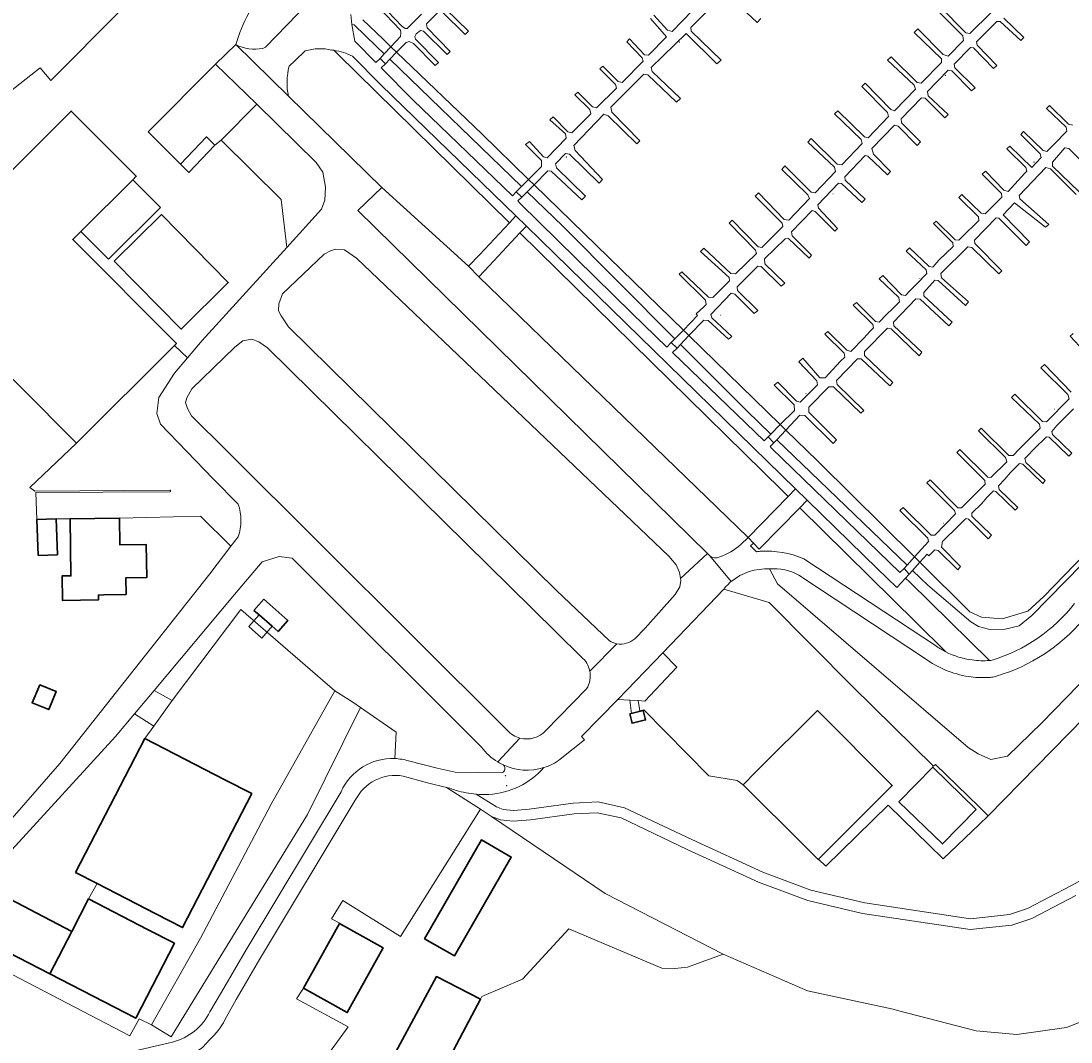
# Model space of a CAD drawing. Header units: metres. Extents: x 200176 to 205485, y 394066 to 399855.
# Tile 34 of 230: x 201903 to 202077, y 397442 to 397611. Entities that reach past the tile are written whole.
import ezdxf
from ezdxf.enums import TextEntityAlignment as Align

# ---------------------------------------------------------------- set-up
doc = ezdxf.new("R2010")
doc.units = ezdxf.units.M
doc.layers.get('0').update_dxf_attribs({"lineweight": 25})
for name, color, linetype, lineweight in [('B-WE-GR-BOS_LOOF-GV', 40, 'Continuous', 13), ('B-WE-GR-GRAS-GV', 60, 'Continuous', 13), ('B-WE-GR-HOUTWAL-GV', 40, 'Continuous', 13), ('B-WE-GW-TALUD_KRUIN-G', 90, 'Continuous', 18), ('B-WE-IE-MEUBILAIR_WATERWEGMEUBILAIR-S', 150, 'Continuous', 25), ('B-WE-KW-KUNSTWERK_STEIGER-GV', 170, 'Continuous', 18), ('B-WE-OG-BEBOUWING-GV', 7, 'Continuous', 35), ('B-WE-OG-BEBOUWING-T18', 10, 'Continuous', 18), ('B-WE-OG-BEBOUWING_LUIFEL-GV', 7, 'Continuous', 18), ('B-WE-OG-BEBOUWING_SCHUUR-GV', 7, 'Continuous', 35), ('B-WE-OG-TERREIN_CULTUURSCHEIDING-GV', 7, 'Continuous', 18), ('B-WE-OG-TERREIN_ERF-GV', 7, 'Continuous', 18), ('B-WE-OG-WATER-GV', 130, 'Continuous', 18), ('B-WE-OG-WATER_SLOOT-GV', 120, 'Continuous', 18), ('B-WE-OG-WEG-GV', 7, 'Continuous', 18), ('B-WE-VH-VERHARDING_ASFALT-GV', 252, 'Continuous', 18), ('B-WE-VH-VERHARDING_BETONSTRAATSTEEN-GV', 252, 'Continuous', 18), ('B-WE-VH-VERHARDING_FUNDERING_ZAND-GV', 7, 'Continuous', 18), ('B-WE-VH-VERHARDING_HALFVERHARDING-GV', 252, 'Continuous', 18), ('B-WE-VH-VERHARDING_HALFVERHARDING_GRIND-GV', 252, 'Continuous', 18), ('B-WE-VH-VERHARDING_OPEN-GV', 252, 'Continuous', 18), ('B-WE-VW-AFSLUITPAAL-S', 7, 'Continuous', 25)]:
    doc.layers.add(name, color=color, linetype=linetype, lineweight=lineweight)
doc.styles.add('NLCS-ISO', font='NLCS-ISO.ttf')
doc.styles.add('NLCS-ISO-M20-T18', font='NLCS-ISO.ttf', dxfattribs={"height": 0.036})

# ---------------------------------------------------------------- blocks, each defined once
blk = doc.blocks.new('SVW-AFSLUITPAAL-SO')
at = {"lineweight": 18}
blk.add_circle((0, 0), 1.5, dxfattribs=at)
at = {"lineweight": 18, "style": 'NLCS-ISO'}
blk.add_text('af', height=1.8, dxfattribs=at).set_placement((0, 0), align=Align.MIDDLE_CENTER)
blk = doc.blocks.new('SIE-WATER_MEERPAAL-SO')
at = {"color": 0, "linetype": 'ByBlock', "lineweight": 18}
blk.add_lwpolyline([(-1.1, -1.1), (1.1, -1.1), (1.1, 1.1), (-1.1, 1.1)], close=True, dxfattribs=at)
at = {"color": 0, "linetype": 'ByBlock', "lineweight": 18, "style": 'NLCS-ISO'}
blk.add_text('m', height=1.5, dxfattribs=at).set_placement((0, 0.3), align=Align.MIDDLE_CENTER)

msp = doc.modelspace()

# ---------------------------------------------------------------- linework, layer by layer
at = {"layer": 'B-WE-GR-BOS_LOOF-GV', "flags": 128}
for points in [[(201885.079, 397453.853), (201886.694, 397457.196), (201886.327, 397457.397), (201879.512, 397467.349), (201835.736, 397526.309), (201832.205, 397544.128), (201836.974, 397551.169), (201867.873, 397573.426), (201906.238, 397603.549), (201908.043, 397601.471), (201931.237, 397624.803), (201940.435, 397634.277)], [(202085.015, 397501.178), (202063.617, 397479.403), (202062.159, 397477.919), (202056.157, 397472.232), (202047.055, 397481.151), (202036.673, 397471.014), (202035.482, 397472.159), (202035.448, 397472.125), (202033.247, 397474.308), (202022.956, 397484.515), (202021.999, 397485.224), (202017.267, 397486.022), (202006.489, 397496.976), (202005.834, 397496.79), (202004.442, 397496.395), (202004.135, 397498.596), (202002.138, 397498.717), (201996.145, 397492.535), (201996.604, 397491.983), (201992.605, 397488.768)], [(201978.632, 397482.978), (201982.014, 397480.885), (201983.118, 397480.443), (201984.816, 397480.278), (201987.465, 397480.498), (201994.775, 397481.499), (201998.89, 397481.678), (202003.298, 397480.734), (202014.455, 397475.432), (202026.226, 397470.025), (202034.217, 397467.013), (202043.143, 397464.915), (202060.717, 397462.283)], [(202078.17, 397466.177), (202070.88, 397462.34), (202067.572, 397461.233), (202060.672, 397460.486), (202042.794, 397463.163), (202033.684, 397465.305), (202025.533, 397468.377), (202013.698, 397473.813), (202002.716, 397479.033), (201998.724, 397479.889), (201994.912, 397479.721), (201987.643, 397478.725), (201984.793, 397478.489), (201982.687, 397478.693), (201981.206, 397479.283), (202000.069, 397466.463), (202019.658, 397456.402), (202033.671, 397450.296), (202047.876, 397447.263), (202048.596, 397447.068), (202061.624, 397443.698), (202068.416, 397443.079), (202076.629, 397444.256), (202085.501, 397447.731)], [(202060.717, 397462.283), (202067.196, 397462.984), (202070.189, 397463.987), (202077.341, 397467.752), (202088.847, 397473.951)]]:
    msp.add_lwpolyline(points, dxfattribs=at)
at = {"layer": 'B-WE-GR-BOS_LOOF-GV'}
for points in [[(201992.605, 397488.768, -0.0817513), (201989.898, 397487.393)], [(201989.898, 397487.393, -0.2002019), (201980.747, 397482.923)], [(201980.747, 397482.923, -0.0307244), (201978.632, 397482.978)]]:
    msp.add_lwpolyline(points, format="xyb", dxfattribs=at)
at = {"layer": 'B-WE-GR-GRAS-GV', "flags": 128}
for points in [[(201931.255, 397405.609), (201942.447, 397423.262), (201951.463, 397436.21), (201957.371, 397444.32), (201948.805, 397449.013), (201949.986, 397450.748), (201955.943, 397461.476), (201955.993, 397461.571), (201954.626, 397462.283), (201956.526, 397465.316), (201966.057, 397459.346), (201979.371, 397480.463), (201973.735, 397484.087), (201970.56, 397484.885), (201966.502, 397485.989)], [(201958.576, 397481.965), (201942.704, 397455.527), (201938.802, 397448.858), (201936.946, 397445.48)], [(202085.501, 397447.731), (202076.629, 397444.256), (202068.416, 397443.079), (202061.624, 397443.698), (202048.596, 397447.068), (202047.876, 397447.263), (202033.671, 397450.296), (202019.658, 397456.402), (202013.749, 397454.254), (202011.623, 397454.037), (202009.444, 397454.085), (201994.024, 397460.601), (201986.313, 397452.238), (201979.614, 397449.397), (201979.368, 397448.933), (201976.929, 397444.336), (201967.164, 397425.931), (201965.992, 397423.723), (201965.226, 397422.259), (201953.625, 397428.333), (201951.676, 397425.256), (201930.625, 397392.028), (201935.802, 397388.148), (201941.067, 397385.589)], [(201934.44, 397442.243), (201933.841, 397441.571), (201933.206, 397440.941), (201932.833, 397440.631), (201931.716, 397439.955), (201930.666, 397439.554), (201930.013, 397439.387), (201929.136, 397439.213), (201925.398, 397438.346), (201913.201, 397418.215), (201912.871, 397417.282), (201912.47, 397416.6), (201907.516, 397408.181), (201919.906, 397399.247), (201924.774, 397396.292), (201927.502, 397400.247), (201928.437, 397401.527), (201930.688, 397404.791), (201931.255, 397405.609)]]:
    msp.add_lwpolyline(points, dxfattribs=at)
at = {"layer": 'B-WE-GR-GRAS-GV'}
for points in [[(201966.502, 397485.989, 0.3298456), (201958.576, 397481.965)], [(201936.946, 397445.48, -0.0789079), (201934.44, 397442.243)]]:
    msp.add_lwpolyline(points, format="xyb", dxfattribs=at)
at = {"layer": 'B-WE-GR-HOUTWAL-GV', "flags": 128}
msp.add_lwpolyline([(201932.871, 397459.073), (201924.764, 397444.679), (201928.03, 397442.7), (201950.641, 397479.613), (201959.426, 397497.365), (201958.167, 397498.233), (201955.196, 397500.136), (201944.597, 397481.313), (201934.891, 397462.857)], close=True, dxfattribs=at)
at = {"layer": 'B-WE-GW-TALUD_KRUIN-G', "flags": 128}
for points in [[(201962.967, 397583.709), (201977.362, 397570.634)], [(202027.358, 397520.368), (202028.675, 397517.878), (202045.092, 397503.803), (202060.337, 397490.733), (202061.966, 397489.681), (202064.076, 397488.755), (202066.833, 397489.287), (202072.529, 397494.818), (202131.005, 397554.882), (202145.425, 397569.621), (202156.28, 397580.801), (202157.454, 397582.476), (202158.488, 397584.005)], [(201979.095, 397568.885), (202023.798, 397525.57)]]:
    msp.add_lwpolyline(points, dxfattribs=at)
at = {"layer": 'B-WE-KW-KUNSTWERK_STEIGER-GV', "flags": 128}
for points in [[(202007.612, 397611.789), (202010.269, 397608.741), (202007.266, 397605.657), (202006.591, 397605.757), (202004.109, 397608.388), (202003.633, 397607.867), (202006.207, 397605.247), (202006.354, 397604.666), (202002.862, 397601.154), (202002.227, 397601.306), (201999.666, 397603.851), (201999.175, 397603.386), (202001.788, 397600.8), (202001.916, 397600.221), (201998.625, 397596.953), (201997.972, 397597.107), (201995.515, 397599.552), (201995.024, 397599.087), (201997.499, 397596.64), (201997.676, 397595.965), (201994.502, 397592.8), (201993.886, 397592.97), (201991.414, 397595.453), (201990.883, 397594.954), (201993.457, 397592.611), (201993.614, 397591.9), (201990.431, 397588.607), (201989.8, 397588.814), (201987.479, 397591.362), (201986.857, 397590.868), (201989.484, 397588.208), (201989.473, 397587.196), (201987.335, 397585.055), (201986.18, 397583.899), (201985.292, 397583.01), (201986.228, 397582.101), (201987.113, 397582.998), (201988.256, 397584.158), (201990.53, 397586.463), (201991.119, 397586.443), (201996.206, 397581.669), (201996.78, 397582.276), (201992.003, 397586.993), (201991.823, 397587.632), (201993.501, 397589.328), (201994.16, 397589.266), (201999.042, 397584.45), (201999.616, 397585.058), (201995.063, 397589.834), (201994.877, 397590.657), (201999.846, 397595.897), (202000.545, 397595.593), (202005.326, 397590.931), (202005.84, 397591.469), (202001.175, 397596.215), (202000.988, 397597.02), (202006.507, 397602.5), (202007.166, 397602.439), (202011.897, 397597.854), (202012.548, 397598.511), (202007.847, 397602.984), (202007.686, 397603.621), (202013.493, 397609.285), (202018.598, 397604.234), (202019.301, 397604.833), (202014.346, 397609.653), (202014.256, 397610.249), (202020.037, 397616.081), (202025.296, 397611.111), (202025.892, 397611.773)], [(201969.548, 397612.513), (201967.18, 397610.085), (201966.886, 397610.105), (201966.285, 397610.494), (201962.822, 397614.167)], [(201962.349, 397613.7), (201966.094, 397609.825), (201966.123, 397609.417), (201966.061, 397608.758), (201964.501, 397607.075), (201963.391, 397605.878), (201962.71, 397605.144), (201963.592, 397604.257), (201964.306, 397604.996), (201965.443, 397606.171), (201967.011, 397607.793), (201967.536, 397607.924), (201968.215, 397607.603), (201971.845, 397603.938), (201972.394, 397604.437), (201968.595, 397608.334), (201968.439, 397608.768), (201968.671, 397609.214), (201969.407, 397609.755), (201969.917, 397609.667), (201973.809, 397605.782), (201974.302, 397606.284), (201970.506, 397610.218), (201970.422, 397610.905), (201972.376, 397612.896)], [(201973.072, 397612.832), (201976.844, 397609.084), (201977.378, 397609.639), (201973.602, 397613.314)], [(202014.492, 397613.016), (202011.173, 397609.603), (202010.395, 397609.82), (202008.144, 397612.308)], [(202055.118, 397613.178), (202059.427, 397608.916), (202059.56, 397608.133), (202056.976, 397605.538), (202056.182, 397605.793), (202051.945, 397610.032), (202051.334, 397609.427), (202055.877, 397605.075), (202055.91, 397604.447), (202052.516, 397601.02), (202051.88, 397601.154), (202047.515, 397605.42), (202046.925, 397604.85), (202051.369, 397600.671), (202051.565, 397600.013), (202048.107, 397596.444), (202047.494, 397596.65), (202043.228, 397601.02), (202042.658, 397600.467), (202046.944, 397596.133), (202047.088, 397595.515), (202043.739, 397591.938), (202043.087, 397592.11), (202038.688, 397596.415), (202038.141, 397595.935), (202042.561, 397591.665), (202042.719, 397590.991), (202039.356, 397587.47), (202038.569, 397587.559), (202034.279, 397591.838), (202033.725, 397591.248), (202038.133, 397587.09), (202038.326, 397586.377), (202034.924, 397582.822), (202034.268, 397582.938), (202029.891, 397587.297), (202029.41, 397586.702), (202033.724, 397582.513), (202033.98, 397581.907), (202030.571, 397578.26), (202029.769, 397578.386), (202025.505, 397582.793), (202024.953, 397582.24), (202029.472, 397577.798), (202029.545, 397577.222), (202026.092, 397573.743), (202025.456, 397573.877), (202021.137, 397578.269), (202020.625, 397577.768), (202025.032, 397573.315), (202025.179, 397572.734), (202021.695, 397569.35), (202020.944, 397569.418), (202016.446, 397573.619), (202015.914, 397573.083), (202020.642, 397568.738), (202020.682, 397568.219), (202017.939, 397565.424), (202017.205, 397565.52), (202012.793, 397569.704), (202012.345, 397569.289), (202016.69, 397564.973), (202016.832, 397564.296), (202016.417, 397563.873), (202015.179, 397562.706), (202015.402, 397562.446), (202013.041, 397560.019), (202011.652, 397558.592), (202011.036, 397557.959), (202011.99, 397557.049), (202012.579, 397557.661), (202013.973, 397559.111), (202016.458, 397561.695), (202017.156, 397561.65), (202020.561, 397558.497), (202021.07, 397558.943), (202017.793, 397562.087), (202017.625, 397562.632), (202020.989, 397566.153), (202021.566, 397565.968), (202024.821, 397562.77), (202025.39, 397563.285), (202022.05, 397566.6), (202021.978, 397567.194), (202025.39, 397570.62), (202025.94, 397570.565), (202029.265, 397567.307), (202029.889, 397567.837), (202026.578, 397571.021), (202026.539, 397571.835), (202029.946, 397575.187), (202030.502, 397575.224), (202033.955, 397571.957), (202034.34, 397572.485), (202031.12, 397575.663), (202030.98, 397576.335), (202034.42, 397579.906), (202034.944, 397579.743), (202038.174, 397576.454), (202038.647, 397576.921), (202035.495, 397580.278), (202035.381, 397580.802), (202038.806, 397584.411), (202039.319, 397584.377), (202042.686, 397581.19), (202043.203, 397581.764), (202039.891, 397584.948), (202039.872, 397585.502), (202043.217, 397589.024), (202043.651, 397588.903), (202046.931, 397585.795), (202047.412, 397586.39), (202044.614, 397589.246), (202044.342, 397590.166), (202048.096, 397594.03), (202048.696, 397593.899), (202051.877, 397590.687), (202052.394, 397591.28), (202049.246, 397594.416), (202049.18, 397595.102), (202052.562, 397598.621), (202053.164, 397598.527), (202056.452, 397595.271), (202057.003, 397595.806), (202053.705, 397598.915), (202053.551, 397599.662), (202057.024, 397603.176), (202057.59, 397603.084), (202060.872, 397599.736), (202061.458, 397600.251), (202058.1, 397603.566), (202057.993, 397604.181), (202060.699, 397606.953), (202061.211, 397606.882), (202064.544, 397603.476), (202065.093, 397603.975), (202061.812, 397607.341), (202061.682, 397607.884), (202065.074, 397611.292), (202065.663, 397611.272), (202069.051, 397608.138), (202069.581, 397608.638), (202066.269, 397611.803)], [(202064.062, 397612.722), (202060.594, 397609.282), (202059.92, 397609.399), (202055.615, 397613.735)], [(202077.685, 397594.053), (202076.964, 397594.198), (202073.846, 397597.344), (202073.34, 397596.83), (202076.565, 397593.71), (202076.692, 397593.036), (202074.618, 397590.926), (202073.612, 397589.923), (202073.4, 397589.699), (202072.75, 397589.87), (202069.496, 397593.02), (202069.069, 397592.531), (202072.293, 397589.318), (202072.455, 397588.703), (202070.881, 397587.043), (202067.243, 397590.593), (202066.736, 397590.125), (202069.919, 397587), (202070.063, 397586.404), (202069.729, 397586.068), (202066.953, 397583.062), (202066.264, 397583.236), (202063.174, 397586.423), (202062.642, 397585.905), (202065.86, 397582.691), (202065.913, 397582.098), (202063.134, 397579.331), (202062.458, 397579.431), (202059.291, 397582.568), (202058.777, 397582.03), (202062.015, 397578.852), (202062.084, 397578.22), (202059.286, 397575.455), (202058.768, 397574.937), (202058.17, 397575.012), (202055, 397578.094), (202054.553, 397577.711), (202057.804, 397574.524), (202057.855, 397573.913), (202055.478, 397571.613), (202054.463, 397570.463), (202053.824, 397570.568), (202050.565, 397573.676), (202050.025, 397573.161), (202053.327, 397570.031), (202053.44, 397569.407), (202051.795, 397567.708), (202050.709, 397566.6), (202049.909, 397565.768), (202049.239, 397565.872), (202046.158, 397569.072), (202045.561, 397568.563), (202048.813, 397565.463), (202048.907, 397564.728), (202047.822, 397563.6), (202046.783, 397562.637), (202045.55, 397561.37), (202044.951, 397561.438), (202041.767, 397564.62), (202041.248, 397564.144), (202044.489, 397560.935), (202044.585, 397560.379), (202044.017, 397559.795), (202042.986, 397558.683), (202040.822, 397556.501), (202040.168, 397556.679), (202037.048, 397559.818), (202036.534, 397559.333), (202039.726, 397556.193), (202039.842, 397555.546), (202039.105, 397554.865), (202036.585, 397552.118), (202035.719, 397552.119), (202032.853, 397555.348), (202032.187, 397554.746), (202035.207, 397551.618), (202035.328, 397550.929), (202032.45, 397548.058), (202031.834, 397548.227), (202028.725, 397551.398), (202028.12, 397550.884), (202031.446, 397547.645), (202031.494, 397546.683), (202029.139, 397544.34), (202027.566, 397542.775), (202027.098, 397542.309), (202028.081, 397541.286), (202028.567, 397541.81), (202030.071, 397543.433), (202032.364, 397545.908), (202033.227, 397545.851), (202037.916, 397541.195), (202038.472, 397541.804), (202033.872, 397546.417), (202033.888, 397547.227), (202037.204, 397550.585), (202037.96, 397550.591), (202042.521, 397546.238), (202043.012, 397546.703), (202038.558, 397551.012), (202038.472, 397551.663), (202041.951, 397555.268), (202042.576, 397555.246), (202047.297, 397550.79), (202047.793, 397551.329), (202043.129, 397555.799), (202043.117, 397556.463), (202046.909, 397560.343), (202047.546, 397560.228), (202052.175, 397555.778), (202052.655, 397556.355), (202048.004, 397560.751), (202047.951, 397561.344), (202051.653, 397565.248), (202052.367, 397565.183), (202057.125, 397560.725), (202057.644, 397561.336), (202052.972, 397565.696), (202052.937, 397566.288), (202054.784, 397568.323), (202055.353, 397568.286), (202059.889, 397564.101), (202060.371, 397564.714), (202055.916, 397568.728), (202055.759, 397569.42), (202060.268, 397573.843), (202060.926, 397573.763), (202065.393, 397569.361), (202065.886, 397569.863), (202061.431, 397574.43), (202061.357, 397574.988), (202064.951, 397578.659), (202065.407, 397578.593), (202069.978, 397574.092), (202070.484, 397574.69), (202066.151, 397579.157), (202068.015, 397581.172), (202073.185, 397577.093), (202073.695, 397577.576), (202068.898, 397581.816), (202068.768, 397582.374), (202073.226, 397587.023), (202073.985, 397586.789), (202078.258, 397582.529)], [(202078.766, 397582.975), (202074.348, 397587.263), (202074.334, 397587.891), (202076.37, 397590.282), (202077.027, 397590.184), (202081.648, 397585.606)], [(202077.745, 397559.469), (202077.254, 397559.003), (202081.803, 397554.172)], [(202077.42, 397549.705), (202073.003, 397554.306), (202072.376, 397553.739), (202076.896, 397549.315), (202077.091, 397548.621), (202073.32, 397544.795), (202072.681, 397544.874), (202068.076, 397549.413), (202067.542, 397548.859), (202072.189, 397544.408), (202072.292, 397543.72), (202068.768, 397540.283), (202067.812, 397539.185), (202067.094, 397539.223), (202062.499, 397543.751), (202062.033, 397543.322), (202066.527, 397538.872), (202066.725, 397538.137), (202064.074, 397535.578), (202063.561, 397535.611), (202058.958, 397540.188), (202058.429, 397539.706), (202063.065, 397535.072), (202063.135, 397534.46), (202059.209, 397530.497), (202058.621, 397530.535), (202054.004, 397535.168), (202053.456, 397534.669), (202058.074, 397530.055), (202058.206, 397529.53), (202054.802, 397525.957), (202054.194, 397525.96), (202049.521, 397530.578), (202048.953, 397530.062), (202053.63, 397525.499), (202053.738, 397524.902), (202051.436, 397522.362), (202050.184, 397520.982), (202049.686, 397520.432), (202050.547, 397519.509), (202051.085, 397520.114), (202052.313, 397521.494), (202053.491, 397522.818), (202053.768, 397522.542), (202054.81, 397523.542), (202055.356, 397523.433), (202058.592, 397520.236), (202059.07, 397520.776), (202055.87, 397523.97), (202056.061, 397524.916), (202058.718, 397527.507), (202059.705, 397528.511), (202059.968, 397528.759), (202060.402, 397528.646), (202063.629, 397525.38), (202064.2, 397525.981), (202060.95, 397529.12), (202060.917, 397529.654), (202062.553, 397531.199), (202063.493, 397532.317), (202064.508, 397533.333), (202064.938, 397533.204), (202068.153, 397530.11), (202068.585, 397530.585), (202065.474, 397533.572), (202065.344, 397534.17), (202066.431, 397535.258), (202067.333, 397536.378), (202068.865, 397537.879), (202069.419, 397537.744), (202072.694, 397534.574), (202073.105, 397535.052), (202069.899, 397538.069), (202069.712, 397538.709), (202070.189, 397539.176), (202071.216, 397540.233), (202073.352, 397542.301), (202073.759, 397542.233), (202077.053, 397539.089), (202077.523, 397539.605), (202074.318, 397542.672), (202074.216, 397543.171), (202075.048, 397544.166), (202077.828, 397546.932)]]:
    msp.add_lwpolyline(points, dxfattribs=at)
at = {"layer": 'B-WE-OG-BEBOUWING-GV', "flags": 128}
for points in [[(201912.309, 397541.265), (201928.569, 397557.479), (201928.892, 397557.802), (201911.669, 397575.073), (201913.001, 397576.401), (201921.63, 397585.006), (201922.202, 397585.576), (201911.421, 397596.388), (201900.888, 397585.885), (201900.598, 397586.176), (201884.015, 397569.639)], [(201935.272, 397590.76), (201933.879, 397592.103), (201929.539, 397587.603), (201930.926, 397586.205)], [(201918.533, 397571.465), (201929.649, 397560.198), (201937.497, 397567.941), (201926.381, 397579.208)], [(201908.902, 397528.702), (201905.728, 397528.589), (201905.941, 397522.619), (201909.115, 397522.732)], [(201916.848, 397516.057), (201920.538, 397516.137), (201920.478, 397518.888), (201923.974, 397518.964), (201923.854, 397524.453), (201919.475, 397524.39), (201919.412, 397528.825), (201911.227, 397528.708), (201911.363, 397519.223), (201909.9, 397519.202), (201909.988, 397515.107), (201915.947, 397515.237), (201915.93, 397516.037)], [(201906.186, 397501.155), (201904.935, 397498.158), (201907.678, 397497.013), (201908.929, 397500.011)], [(202033.247, 397474.308), (202035.448, 397472.125), (202035.482, 397472.159), (202037.59, 397474.285), (202047.728, 397484.427), (202035.294, 397496.857), (202025.156, 397486.715), (202022.956, 397484.515)], [(201915.727, 397468.153), (201925.456, 397463.13), (201929.899, 397460.836), (201941.384, 397483.08), (201936.941, 397485.374), (201923.642, 397492.24), (201912.157, 397469.996)], [(202061.64, 397480.454), (202054.438, 397487.471), (202048.839, 397481.724), (202056.041, 397474.707)], [(201970.096, 397458.959), (201975.045, 397456.117), (201984.477, 397472.537), (201979.528, 397475.378)], [(201911.503, 397460.197), (201897.654, 397467.418), (201893.976, 397460.295), (201907.855, 397453.13)], [(201914.29, 397465.596), (201911.503, 397460.197), (201907.855, 397453.13), (201922.119, 397445.767), (201928.554, 397458.231), (201924.111, 397460.525)], [(201955.943, 397461.476), (201949.986, 397450.748), (201957.243, 397446.718), (201963.2, 397457.446)], [(201965.992, 397423.723), (201967.164, 397425.931), (201976.929, 397444.336), (201979.368, 397448.933), (201972.054, 397452.688), (201958.49, 397427.59)]]:
    msp.add_lwpolyline(points, close=True, dxfattribs=at)
at = {"layer": 'B-WE-OG-BEBOUWING_LUIFEL-GV', "flags": 128}
for points in [[(201921.63, 397585.006), (201913.001, 397576.401), (201917.588, 397571.801), (201926.217, 397580.405)], [(201942.605, 397512.738), (201940.9, 397510.791), (201943.053, 397508.889), (201944.766, 397510.845)]]:
    msp.add_lwpolyline(points, close=True, dxfattribs=at)
at = {"layer": 'B-WE-OG-BEBOUWING_SCHUUR-GV', "flags": 128}
for points in [[(201943.369, 397515.345), (201941.745, 397513.491), (201942.605, 397512.738), (201944.766, 397510.845), (201945.751, 397509.982), (201947.375, 397511.836)], [(202004.136, 397496.292), (202004.539, 397494.738), (202006.769, 397495.318), (202006.365, 397496.871)]]:
    msp.add_lwpolyline(points, close=True, dxfattribs=at)
at = {"layer": 'B-WE-OG-TERREIN_CULTUURSCHEIDING-GV', "flags": 128}
for points in [[(202045.092, 397503.803), (202060.337, 397490.733), (202061.966, 397489.681), (202064.076, 397488.755), (202066.833, 397489.287), (202072.529, 397494.818), (202131.005, 397554.882), (202145.425, 397569.621), (202156.28, 397580.801), (202157.454, 397582.476), (202158.488, 397584.005), (202152.926, 397619.242)], [(202027.358, 397520.368), (202028.675, 397517.878), (202045.092, 397503.803)], [(202053.558, 397505.24), (202032.219, 397519.358)]]:
    msp.add_lwpolyline(points, dxfattribs=at)
for points in [[(201962.003, 397604.464), (201962.71, 397605.144), (201963.391, 397605.878), (201962.06, 397607.162), (201958.387, 397610.705), (201958.01, 397610.759), (201958.509, 397607.982), (201958.614, 397607.888)], [(201964.306, 397604.996), (201963.592, 397604.257), (201962.883, 397603.575), (201968.128, 397598.275), (201984.661, 397582.342), (201985.292, 397583.01), (201986.18, 397583.899)], [(201987.113, 397582.998), (201986.228, 397582.101), (201985.559, 397581.477), (201985.975, 397581.076), (202004.538, 397562.782), (202010.318, 397557.207), (202011.036, 397557.959), (202011.652, 397558.592), (201993.02, 397577.301)], [(202026.433, 397541.662), (202027.098, 397542.309), (202027.566, 397542.775), (202023.577, 397546.618), (202012.579, 397557.661), (202011.99, 397557.049), (202011.23, 397556.327)], [(202049.686, 397520.432), (202050.184, 397520.982), (202034.213, 397536.371), (202028.567, 397541.81), (202028.081, 397541.286), (202027.435, 397540.696), (202027.701, 397540.439), (202048.986, 397519.77)]]:
    msp.add_lwpolyline(points, close=True, dxfattribs=at)
at = {"layer": 'B-WE-OG-TERREIN_CULTUURSCHEIDING-GV'}
for points in [[(202032.219, 397519.358, 0.1444615), (202027.358, 397520.368)], [(202080.029, 397512.772, -0.1476174), (202066.143, 397502.934)], [(202060.833, 397502.447, -0.1233278), (202053.558, 397505.24)], [(202063.954, 397502.374, -0.0483779), (202060.833, 397502.447)], [(202064.43, 397502.417, -0.0062515), (202063.954, 397502.374)], [(202066.143, 397502.934, -0.0155763), (202064.43, 397502.417)]]:
    msp.add_lwpolyline(points, format="xyb", dxfattribs=at)
at = {"layer": 'B-WE-OG-TERREIN_ERF-GV', "flags": 128}
for points in [[(201940.435, 397634.277), (201931.237, 397624.803), (201908.043, 397601.471), (201906.238, 397603.549), (201867.873, 397573.426), (201836.974, 397551.169), (201832.205, 397544.128), (201835.736, 397526.309), (201879.512, 397467.349), (201886.327, 397457.397), (201886.694, 397457.196), (201889.394, 397462.794), (201892.038, 397467.918), (201894.035, 397470.363), (201909.513, 397488.09), (201934.459, 397519.563), (201937.929, 397524.127)], [(201900.888, 397585.885), (201911.421, 397596.388), (201922.202, 397585.576), (201921.63, 397585.006), (201913.001, 397576.401), (201911.669, 397575.073), (201928.892, 397557.802), (201928.569, 397557.479), (201930.728, 397555.437), (201933.162, 397558.303), (201947.198, 397573.766), (201946.283, 397581.713), (201936.289, 397591.579), (201935.272, 397590.76), (201933.879, 397592.103), (201929.539, 397587.603), (201924.217, 397592.968), (201935.399, 397604.209), (201938.727, 397607.436)], [(201927.8, 397533.474), (201905.391, 397533.274), (201904.564, 397533.9), (201912.309, 397541.265), (201884.015, 397569.639)], [(201937.929, 397524.127), (201932.881, 397529.154), (201919.412, 397528.825), (201919.475, 397524.39), (201923.854, 397524.453), (201923.974, 397518.964), (201920.478, 397518.888), (201920.538, 397516.137), (201916.848, 397516.057), (201915.93, 397516.037), (201915.947, 397515.237), (201909.988, 397515.107), (201909.9, 397519.202), (201911.363, 397519.223), (201911.227, 397528.708), (201908.902, 397528.702), (201909.115, 397522.732), (201905.941, 397522.619), (201905.728, 397528.589), (201905.556, 397533.045), (201927.79, 397533.197)], [(201958.49, 397427.59), (201972.054, 397452.688), (201979.368, 397448.933), (201979.614, 397449.397), (201986.313, 397452.238), (201994.024, 397460.601), (202009.444, 397454.085), (202011.623, 397454.037), (202013.749, 397454.254), (202019.658, 397456.402), (202000.069, 397466.463), (201981.206, 397479.283), (201979.371, 397480.463), (201966.057, 397459.346), (201956.526, 397465.316), (201954.626, 397462.283), (201955.993, 397461.571), (201955.943, 397461.476), (201963.2, 397457.446), (201957.243, 397446.718), (201949.986, 397450.748), (201948.805, 397449.013), (201957.371, 397444.32), (201951.463, 397436.21)]]:
    msp.add_lwpolyline(points, dxfattribs=at)
at = {"layer": 'B-WE-OG-TERREIN_ERF-GV'}
for points in [[(201938.727, 397607.436, -0.0993718), (201944.07, 397617.354)], [(201927.79, 397533.197, 0.8815252), (201927.8, 397533.474)]]:
    msp.add_lwpolyline(points, format="xyb", dxfattribs=at)
at = {"layer": 'B-WE-OG-TERREIN_ERF-GV', "flags": 128}
for points in [[(201918.533, 397571.465), (201926.381, 397579.208), (201937.497, 397567.941), (201929.649, 397560.198)], [(202006.648, 397498.443), (202005.54, 397498.511), (202005.834, 397496.79), (202006.489, 397496.976), (202017.267, 397486.022), (202021.999, 397485.224), (202022.956, 397484.515), (202025.156, 397486.715), (202035.294, 397496.857), (202047.728, 397484.427), (202037.59, 397474.285), (202035.482, 397472.159), (202036.673, 397471.014), (202047.055, 397481.151), (202056.157, 397472.232), (202062.159, 397477.919), (202063.617, 397479.403), (202062.085, 397480.911), (202054.883, 397487.928), (202054.591, 397487.628), (202041.197, 397500.815), (202027.296, 397514.788), (202019.781, 397517.04), (202010.956, 397507.813), (202009.639, 397506.455), (202011.937, 397504.054)], [(201955.196, 397500.136), (201939.554, 397513.638), (201928.197, 397498.546), (201925.138, 397494.266), (201923.642, 397492.24), (201936.941, 397485.374), (201941.384, 397483.08), (201929.899, 397460.836), (201925.456, 397463.13), (201915.727, 397468.153), (201914.29, 397465.596), (201924.111, 397460.525), (201928.554, 397458.231), (201922.119, 397445.767), (201907.855, 397453.13), (201893.976, 397460.295), (201892.416, 397457.79), (201921.159, 397442.833), (201922.708, 397445.656), (201924.764, 397444.679), (201932.871, 397459.073), (201934.891, 397462.857), (201944.597, 397481.313)], [(201906.186, 397501.155), (201908.929, 397500.011), (201907.678, 397497.013), (201904.935, 397498.158)], [(201897.654, 397467.418), (201911.503, 397460.197), (201914.29, 397465.596), (201915.727, 397468.153), (201912.157, 397469.996), (201923.642, 397492.24), (201925.138, 397494.266), (201921.945, 397496.34), (201918.756, 397492.539), (201901.545, 397473.733), (201898.418, 397470.198), (201895.905, 397466.153), (201891.666, 397457.718), (201890.514, 397455.104), (201890.836, 397454.928), (201892.416, 397457.79), (201893.976, 397460.295)], [(202054.438, 397487.471), (202061.64, 397480.454), (202056.041, 397474.707), (202048.839, 397481.724)], [(201970.096, 397458.959), (201979.528, 397475.378), (201984.477, 397472.537), (201975.045, 397456.117)]]:
    msp.add_lwpolyline(points, close=True, dxfattribs=at)
at = {"layer": 'B-WE-OG-WATER-GV', "flags": 128}
msp.add_lwpolyline([(201959.856, 397611.532), (201963.19, 397608.333), (201964.501, 397607.075), (201965.443, 397606.171), (201979.656, 397592.534), (201987.335, 397585.055), (201988.256, 397584.158), (202013.041, 397560.019), (202013.973, 397559.111), (202029.139, 397544.34), (202030.071, 397543.433), (202035.292, 397538.348), (202035.715, 397537.93), (202051.436, 397522.362), (202052.313, 397521.494), (202060.617, 397513.27), (202062.531, 397512.357), (202065.947, 397512.097), (202070.25, 397513.357), (202072.893, 397515.79), (202108.864, 397552.911)], dxfattribs=at)
at = {"layer": 'B-WE-OG-WATER_SLOOT-GV', "flags": 128}
for points in [[(201957.822, 397612.414), (201958.01, 397610.759), (201958.387, 397610.705), (201962.06, 397607.162), (201963.391, 397605.878), (201962.71, 397605.144), (201963.592, 397604.257), (201964.306, 397604.996), (201986.18, 397583.899), (201985.292, 397583.01), (201986.228, 397582.101), (201987.113, 397582.998), (201993.02, 397577.301), (202011.652, 397558.592), (202011.036, 397557.959), (202011.99, 397557.049), (202012.579, 397557.661), (202023.577, 397546.618), (202027.566, 397542.775), (202027.098, 397542.309), (202028.081, 397541.286), (202028.567, 397541.81), (202034.213, 397536.371), (202050.184, 397520.982), (202049.686, 397520.432), (202050.547, 397519.509), (202051.085, 397520.114), (202053.601, 397517.69), (202060.752, 397511.577), (202062.04, 397510.788), (202063.706, 397510.386), (202066.218, 397510.326), (202068.817, 397510.937), (202070.914, 397512.641), (202109.643, 397552.147)], [(202108.864, 397552.911), (202072.893, 397515.79), (202070.25, 397513.357), (202065.947, 397512.097), (202062.531, 397512.357), (202060.617, 397513.27), (202052.313, 397521.494), (202051.436, 397522.362), (202035.715, 397537.93), (202035.292, 397538.348), (202030.071, 397543.433), (202029.139, 397544.34), (202013.973, 397559.111), (202013.041, 397560.019), (201988.256, 397584.158), (201987.335, 397585.055), (201979.656, 397592.534), (201965.443, 397606.171), (201964.501, 397607.075), (201963.19, 397608.333), (201959.856, 397611.532)]]:
    msp.add_lwpolyline(points, dxfattribs=at)
at = {"layer": 'B-WE-OG-WEG-GV', "flags": 128}
for points in [[(201947.482, 397598.866), (201962.967, 397583.709), (201977.362, 397570.634), (201979.175, 397572.55), (201984.189, 397577.85), (201955.658, 397605.86), (201955.024, 397606.483)], [(201950.272, 397606.383), (201948.571, 397604.77), (201947.595, 397603.845)], [(201955.024, 397606.483), (201955.658, 397605.86), (201984.189, 397577.85), (201985.254, 397578.975), (201962.81, 397600.746), (201958.098, 397605.513)], [(202109.643, 397552.147), (202070.914, 397512.641), (202068.817, 397510.937), (202066.218, 397510.326), (202063.706, 397510.386), (202062.04, 397510.788), (202060.752, 397511.577), (202053.601, 397517.69), (202051.085, 397520.114), (202050.547, 397519.509), (202049.936, 397518.848), (202050.613, 397518.191), (202063.864, 397505.172)], [(202051.676, 397511.483), (202032.373, 397530.53), (202025.627, 397523.643), (202024.681, 397524.639), (202024.214, 397524.196), (202025.165, 397523.239)], [(202063.864, 397505.172), (202050.613, 397518.191), (202049.936, 397518.848), (202048.487, 397517.28), (202045.252, 397520.398), (202033.599, 397531.781), (202032.373, 397530.53)], [(202032.373, 397530.53), (202051.676, 397511.483), (202056.621, 397506.603)], [(202033.028, 397522.068), (202055.058, 397507.529)], [(202056.621, 397506.603), (202051.676, 397511.483)], [(201965.129, 397488.89), (201965.343, 397493.295), (201959.426, 397497.365), (201950.641, 397479.613), (201928.03, 397442.7), (201924.764, 397444.679)], [(201934.456, 397446.835), (201936.359, 397450.11), (201940.304, 397456.854), (201956.221, 397483.362)], [(201924.764, 397444.679), (201922.708, 397445.656), (201921.159, 397442.833), (201892.416, 397457.79), (201890.836, 397454.928), (201890.514, 397455.104), (201889.359, 397452.484)], [(201904.577, 397436.319), (201928.213, 397441.826)]]:
    msp.add_lwpolyline(points, dxfattribs=at)
at = {"layer": 'B-WE-OG-WEG-GV'}
for points in [[(201954.708, 397606.517, 0.1339321), (201950.272, 397606.383)], [(201955.024, 397606.483, 0.0069301), (201954.708, 397606.517)], [(201958.098, 397605.513, 0.0900885), (201955.024, 397606.483)], [(201947.595, 397603.845, 0.1142622), (201947.482, 397598.866)], [(202025.165, 397523.239, -0.009366), (202025.81, 397523.297)], [(202025.81, 397523.297, -0.1190021), (202033.028, 397522.068)], [(202064.322, 397505.216, 0.1520718), (202077.998, 397514.622)], [(202055.058, 397507.529, 0.0333234), (202056.621, 397506.603)], [(202056.621, 397506.603, 0.0835638), (202060.966, 397505.254)], [(202060.966, 397505.254, 0.0531366), (202063.864, 397505.172)], [(202063.864, 397505.172, 0.0086538), (202064.322, 397505.216)], [(201956.221, 397483.362, -0.3078338), (201965.129, 397488.89)], [(201928.213, 397441.826, 0.2196837), (201934.456, 397446.835)]]:
    msp.add_lwpolyline(points, format="xyb", dxfattribs=at)
at = {"layer": 'B-WE-OG-WEG-GV', "flags": 128}
for points in [[(202030.457, 397532.421), (202031.668, 397533.667), (201986.974, 397577.306), (201985.906, 397576.164), (202029.408, 397533.456)], [(201985.906, 397576.164), (201980.862, 397570.774), (201979.095, 397568.885), (202023.798, 397525.57), (202030.457, 397532.421), (202029.408, 397533.456)]]:
    msp.add_lwpolyline(points, close=True, dxfattribs=at)
at = {"layer": 'B-WE-VH-VERHARDING_ASFALT-GV', "flags": 128}
for points in [[(202000.772, 397508.445), (201991.989, 397516.775), (201947.491, 397560.588), (201946.253, 397562.375), (201945.837, 397563.226), (201945.913, 397564.398), (201946.49, 397566.037), (201953.392, 397572.653), (201954.456, 397573.172), (201955.297, 397573.441), (201956.762, 397573.346), (201958.761, 397571.952), (202010.643, 397522.512), (202011.843, 397521.051), (202012.41, 397519.808), (202012.57, 397518.776), (202017.049, 397522.932), (201958.982, 397579.877), (201962.967, 397583.709), (201947.482, 397598.866), (201938.727, 397607.436), (201935.399, 397604.209), (201942.221, 397597.523), (201952.083, 397587.857), (201953.184, 397586.226), (201953.642, 397583.754), (201953.533, 397581.613), (201952.965, 397580.119), (201947.198, 397573.766), (201933.162, 397558.303), (201930.728, 397555.437)], [(201983.809, 397493.583), (201937.241, 397540.008), (201931.381, 397545.819), (201930.724, 397547.038), (201930.375, 397548.002), (201930.602, 397548.782), (201931.462, 397550.256), (201938.563, 397557.212), (201939.924, 397558.242), (201941.385, 397558.53), (201942.561, 397558.071), (201944.026, 397557.064), (201987.951, 397513.789), (201996.123, 397505.743)], [(201930.728, 397555.437), (201928.543, 397552.864), (201925.957, 397548.824), (201925.639, 397546.196), (201926.258, 397544.391), (201934.971, 397535.352), (201939.144, 397531.118)], [(202131.005, 397554.882), (202072.529, 397494.818)], [(201939.138, 397525.716), (201937.929, 397524.127), (201934.459, 397519.563), (201909.513, 397488.09), (201894.035, 397470.363), (201892.038, 397467.918), (201889.394, 397462.794), (201886.694, 397457.196), (201885.079, 397453.853)], [(201889.359, 397452.484), (201890.514, 397455.104), (201891.666, 397457.718), (201895.905, 397466.153), (201898.418, 397470.198), (201901.545, 397473.733), (201918.756, 397492.539), (201921.945, 397496.34), (201925.195, 397500.214), (201938.53, 397516.108), (201943.131, 397521.57), (201945.963, 397522.422), (201948.122, 397522.165), (201979.54, 397490.802)], [(202072.529, 397494.818), (202066.833, 397489.287), (202064.076, 397488.755), (202061.966, 397489.681), (202060.337, 397490.733), (202045.092, 397503.803), (202028.675, 397517.878), (202027.358, 397520.368)], [(202019.781, 397517.04), (202027.296, 397514.788), (202041.197, 397500.815), (202054.591, 397487.628), (202054.883, 397487.928), (202062.085, 397480.911), (202063.617, 397479.403), (202085.015, 397501.178)], [(201997.514, 397503.426), (202001.993, 397507.961)], [(201982.222, 397488.327), (201985.922, 397492.284)]]:
    msp.add_lwpolyline(points, dxfattribs=at)
for points in [[(201942.221, 397597.523), (201935.399, 397604.209), (201924.217, 397592.968), (201929.539, 397587.603), (201933.879, 397592.103), (201935.272, 397590.76), (201936.289, 397591.579)], [(201947.198, 397573.766), (201952.965, 397580.119), (201953.533, 397581.613), (201953.642, 397583.754), (201953.184, 397586.226), (201952.083, 397587.857), (201942.221, 397597.523), (201936.289, 397591.579), (201946.283, 397581.713)]]:
    msp.add_lwpolyline(points, close=True, dxfattribs=at)
at = {"layer": 'B-WE-VH-VERHARDING_ASFALT-GV'}
for points in [[(201939.144, 397531.118, -0.1666044), (201939.138, 397525.716)], [(202027.358, 397520.368, 0.1876028), (202021.003, 397518.298)], [(202021.003, 397518.298, 0.0508075), (202019.781, 397517.04)], [(202001.993, 397507.961, -0.093313), (202000.772, 397508.445)], [(201996.123, 397505.743, -0.172103), (201997.514, 397503.426)], [(201985.922, 397492.284, -0.1471435), (201983.809, 397493.583)], [(201979.54, 397490.802, 0.0987052), (201982.222, 397488.327)]]:
    msp.add_lwpolyline(points, format="xyb", dxfattribs=at)
at = {"layer": 'B-WE-VH-VERHARDING_BETONSTRAATSTEEN-GV', "flags": 128}
for points in [[(201980.862, 397570.774), (201985.906, 397576.164), (201986.974, 397577.306), (201985.254, 397578.975), (201984.189, 397577.85), (201979.175, 397572.55), (201977.362, 397570.634), (201979.095, 397568.885)], [(202031.668, 397533.667), (202030.457, 397532.421), (202023.798, 397525.57), (202024.681, 397524.639), (202025.627, 397523.643), (202032.373, 397530.53), (202033.599, 397531.781)], [(202005.54, 397498.511), (202006.648, 397498.443), (202011.937, 397504.054), (202009.639, 397506.455), (202002.138, 397498.717), (202004.135, 397498.596)], [(202005.54, 397498.511), (202004.135, 397498.596), (202004.442, 397496.395), (202005.834, 397496.79)]]:
    msp.add_lwpolyline(points, close=True, dxfattribs=at)
at = {"layer": 'B-WE-VH-VERHARDING_FUNDERING_ZAND-GV', "flags": 128}
for points in [[(201943.215, 397606.785), (201943.672, 397606.999), (201950.776, 397614.323), (201950.811, 397614.359), (201950.613, 397614.557), (201953.89, 397618.857), (201949.489, 397622.988), (201947.917, 397621.46)], [(202022.586, 397524.455), (202023.798, 397525.57), (201979.095, 397568.885), (201977.362, 397570.634), (201962.967, 397583.709), (201958.982, 397579.877), (202017.049, 397522.932)], [(202004.999, 397508.778), (202006.689, 397510.527), (202011.7, 397516.117), (202012.461, 397517.421), (202012.618, 397518.47), (202012.57, 397518.776), (202012.41, 397519.808), (202011.843, 397521.051), (202010.643, 397522.512), (201958.761, 397571.952), (201956.762, 397573.346), (201955.297, 397573.441), (201954.456, 397573.172), (201953.392, 397572.653), (201946.49, 397566.037), (201945.913, 397564.398), (201945.837, 397563.226), (201946.253, 397562.375), (201947.491, 397560.588), (201991.989, 397516.775)], [(201987.951, 397513.789), (201944.026, 397557.064), (201942.561, 397558.071), (201941.385, 397558.53), (201939.924, 397558.242), (201938.563, 397557.212), (201931.462, 397550.256), (201930.602, 397548.782), (201930.375, 397548.002), (201930.724, 397547.038), (201931.381, 397545.819), (201937.241, 397540.008), (201983.809, 397493.583)], [(201979.54, 397490.802), (201948.122, 397522.165), (201945.963, 397522.422), (201943.131, 397521.57), (201938.53, 397516.108), (201925.195, 397500.214), (201928.197, 397498.546), (201939.554, 397513.638)], [(202017.049, 397522.932), (202017.42, 397522.568)], [(201991.989, 397516.775), (202000.772, 397508.445)], [(201939.554, 397513.638), (201955.196, 397500.136), (201958.167, 397498.233), (201959.426, 397497.365), (201965.343, 397493.295), (201965.129, 397488.89)], [(201996.123, 397505.743), (201987.951, 397513.789)], [(201990.173, 397493.515), (201996.972, 397500.462)], [(201967.406, 397488.509), (201972.146, 397487.274), (201975.184, 397486.606), (201982.801, 397486.498)], [(201983.334, 397487.598), (201983.124, 397487.842)], [(201974.267, 397483.953), (201973.735, 397484.087), (201979.371, 397480.463), (201981.206, 397479.283), (201982.687, 397478.693), (201984.793, 397478.489), (201987.643, 397478.725), (201994.912, 397479.721), (201998.724, 397479.889), (202002.716, 397479.033), (202013.698, 397473.813), (202025.533, 397468.377), (202033.684, 397465.305), (202042.794, 397463.163), (202060.672, 397460.486), (202067.572, 397461.233), (202070.88, 397462.34), (202078.17, 397466.177)], [(202088.847, 397473.951), (202077.341, 397467.752), (202070.189, 397463.987), (202067.196, 397462.984), (202060.717, 397462.283), (202043.143, 397464.915), (202034.217, 397467.013), (202026.226, 397470.025), (202014.455, 397475.432), (202003.298, 397480.734), (201998.89, 397481.678), (201994.775, 397481.499), (201987.465, 397480.498), (201984.816, 397480.278), (201983.118, 397480.443), (201982.014, 397480.885), (201978.632, 397482.978)]]:
    msp.add_lwpolyline(points, dxfattribs=at)
at = {"layer": 'B-WE-VH-VERHARDING_FUNDERING_ZAND-GV'}
for points in [[(201944.07, 397617.354, 0.0993718), (201938.727, 397607.436)], [(201938.727, 397607.436, 0.1603224), (201943.215, 397606.785)], [(202019.082, 397522.357, 0.0988493), (202022.586, 397524.455)], [(202017.42, 397522.568, 0.2869617), (202019.082, 397522.357)], [(202000.772, 397508.445, 0.093313), (202001.993, 397507.961)], [(202001.993, 397507.961, 0.2319316), (202004.999, 397508.778)], [(201997.514, 397503.426, 0.172103), (201996.123, 397505.743)], [(201996.972, 397500.462, 0.1941119), (201997.514, 397503.426)], [(201983.809, 397493.583, 0.1471435), (201985.922, 397492.284)], [(201985.922, 397492.284, 0.2771677), (201990.173, 397493.515)], [(201982.222, 397488.327, -0.0987052), (201979.54, 397490.802)], [(201965.129, 397488.89, -0.0618812), (201967.406, 397488.509)], [(201983.124, 397487.842, -0.0279741), (201982.222, 397488.327)], [(201982.801, 397486.498, 0.51885), (201983.334, 397487.598)], [(201975.342, 397483.599, -0.0170406), (201974.267, 397483.953)], [(201978.632, 397482.978, -0.0490254), (201975.342, 397483.599)]]:
    msp.add_lwpolyline(points, format="xyb", dxfattribs=at)
at = {"layer": 'B-WE-VH-VERHARDING_HALFVERHARDING-GV', "flags": 128}
for points in [[(202025.165, 397523.239), (202024.214, 397524.196), (202024.681, 397524.639), (202023.798, 397525.57), (202022.586, 397524.455)], [(202021.003, 397518.298), (202017.42, 397522.568), (202017.049, 397522.932), (202012.57, 397518.776), (202012.618, 397518.47), (202012.461, 397517.421), (202011.7, 397516.117), (202006.689, 397510.527), (202004.999, 397508.778)], [(202017.42, 397522.568), (202021.003, 397518.298)], [(202055.058, 397507.529), (202033.028, 397522.068)], [(202032.219, 397519.358), (202053.558, 397505.24)], [(201992.605, 397488.768), (201996.604, 397491.983), (201996.145, 397492.535), (202002.138, 397498.717), (202009.639, 397506.455), (202010.956, 397507.813), (202019.781, 397517.04)], [(202001.993, 397507.961), (201997.514, 397503.426)], [(201996.972, 397500.462), (201990.173, 397493.515)], [(201985.922, 397492.284), (201982.222, 397488.327)], [(201982.801, 397486.498), (201975.184, 397486.606), (201972.146, 397487.274), (201967.406, 397488.509)], [(201983.124, 397487.842), (201983.334, 397487.598)], [(201966.502, 397485.989), (201970.56, 397484.885), (201973.735, 397484.087), (201974.267, 397483.953)], [(201956.221, 397483.362), (201940.304, 397456.854), (201936.359, 397450.11), (201934.456, 397446.835)], [(201936.946, 397445.48), (201938.802, 397448.858), (201942.704, 397455.527), (201958.576, 397481.965)], [(201928.213, 397441.826), (201904.577, 397436.319)], [(201905.164, 397433.651), (201921.506, 397437.443), (201925.398, 397438.346), (201929.136, 397439.213), (201930.013, 397439.387), (201930.666, 397439.554), (201931.716, 397439.955), (201932.833, 397440.631), (201933.206, 397440.941), (201933.841, 397441.571), (201934.44, 397442.243)]]:
    msp.add_lwpolyline(points, dxfattribs=at)
at = {"layer": 'B-WE-VH-VERHARDING_HALFVERHARDING-GV'}
for points in [[(202022.586, 397524.455, -0.0988493), (202019.082, 397522.357)], [(202025.81, 397523.297, 0.009366), (202025.165, 397523.239)], [(202033.028, 397522.068, 0.1190021), (202025.81, 397523.297)], [(202019.082, 397522.357, -0.2869617), (202017.42, 397522.568)], [(202021.003, 397518.298, -0.1876028), (202027.358, 397520.368)], [(202027.358, 397520.368, -0.1444615), (202032.219, 397519.358)], [(202019.781, 397517.04, -0.0508075), (202021.003, 397518.298)], [(202077.998, 397514.622, -0.1520718), (202064.322, 397505.216)], [(202066.143, 397502.934, 0.1476174), (202080.029, 397512.772)], [(202004.999, 397508.778, -0.2319316), (202001.993, 397507.961)], [(202056.621, 397506.603, -0.0333234), (202055.058, 397507.529)], [(202060.966, 397505.254, -0.0835638), (202056.621, 397506.603)], [(202053.558, 397505.24, 0.1233278), (202060.833, 397502.447)], [(202063.864, 397505.172, -0.0531366), (202060.966, 397505.254)], [(202064.322, 397505.216, -0.0086538), (202063.864, 397505.172)], [(201997.514, 397503.426, -0.1941119), (201996.972, 397500.462)], [(202060.833, 397502.447, 0.0483779), (202063.954, 397502.374)], [(202063.954, 397502.374, 0.0062515), (202064.43, 397502.417)], [(202064.43, 397502.417, 0.0155763), (202066.143, 397502.934)], [(201990.173, 397493.515, -0.2771677), (201985.922, 397492.284)], [(201965.129, 397488.89, 0.3078338), (201956.221, 397483.362)], [(201967.406, 397488.509, 0.0618812), (201965.129, 397488.89)], [(201982.222, 397488.327, 0.0279741), (201983.124, 397487.842)], [(201989.898, 397487.393, 0.0817513), (201992.605, 397488.768)], [(201980.747, 397482.923, 0.2002019), (201989.898, 397487.393)], [(201983.334, 397487.598, -0.51885), (201982.801, 397486.498)], [(201983.124, 397487.842, 0.1884318), (201989.898, 397487.393)], [(201989.898, 397487.393, -0.1884318), (201983.124, 397487.842)], [(201958.576, 397481.965, -0.3298456), (201966.502, 397485.989)], [(201974.267, 397483.953, 0.0170406), (201975.342, 397483.599)], [(201975.342, 397483.599, 0.0490254), (201978.632, 397482.978)], [(201978.632, 397482.978, 0.0307244), (201980.747, 397482.923)], [(201934.456, 397446.835, -0.2196837), (201928.213, 397441.826)], [(201934.44, 397442.243, 0.0789079), (201936.946, 397445.48)]]:
    msp.add_lwpolyline(points, format="xyb", dxfattribs=at)
at = {"layer": 'B-WE-VH-VERHARDING_HALFVERHARDING_GRIND-GV', "flags": 128}
msp.add_lwpolyline([(201925.138, 397494.266), (201928.197, 397498.546), (201925.195, 397500.214), (201921.945, 397496.34)], close=True, dxfattribs=at)
at = {"layer": 'B-WE-VH-VERHARDING_OPEN-GV', "flags": 128}
for points in [[(201950.776, 397614.323), (201943.672, 397606.999), (201943.215, 397606.785)], [(201958.098, 397605.513), (201962.81, 397600.746), (201985.254, 397578.975), (201986.974, 397577.306), (202031.668, 397533.667), (202033.599, 397531.781), (202045.252, 397520.398), (202048.487, 397517.28), (202049.936, 397518.848), (202050.547, 397519.509), (202049.686, 397520.432), (202048.986, 397519.77), (202027.701, 397540.439), (202027.435, 397540.696), (202028.081, 397541.286), (202027.098, 397542.309), (202026.433, 397541.662), (202011.23, 397556.327), (202011.99, 397557.049), (202011.036, 397557.959), (202010.318, 397557.207), (202004.538, 397562.782), (201985.975, 397581.076), (201985.559, 397581.477), (201986.228, 397582.101), (201985.292, 397583.01), (201984.661, 397582.342), (201968.128, 397598.275), (201962.883, 397603.575), (201963.592, 397604.257), (201962.71, 397605.144), (201962.003, 397604.464), (201958.614, 397607.888), (201958.509, 397607.982), (201958.01, 397610.759), (201957.822, 397612.414)], [(201938.727, 397607.436), (201947.482, 397598.866)], [(201947.595, 397603.845), (201948.571, 397604.77), (201950.272, 397606.383)], [(201934.971, 397535.352), (201926.258, 397544.391), (201925.639, 397546.196), (201925.957, 397548.824), (201928.543, 397552.864), (201930.728, 397555.437), (201928.569, 397557.479), (201912.309, 397541.265), (201904.564, 397533.9), (201905.391, 397533.274), (201927.8, 397533.474)], [(201939.144, 397531.118), (201934.971, 397535.352)], [(201927.79, 397533.197), (201905.556, 397533.045), (201905.728, 397528.589), (201908.902, 397528.702), (201911.227, 397528.708), (201919.412, 397528.825), (201932.881, 397529.154), (201937.929, 397524.127), (201939.138, 397525.716)]]:
    msp.add_lwpolyline(points, dxfattribs=at)
at = {"layer": 'B-WE-VH-VERHARDING_OPEN-GV'}
for points in [[(201943.215, 397606.785, -0.1603224), (201938.727, 397607.436)], [(201950.272, 397606.383, -0.1339321), (201954.708, 397606.517)], [(201954.708, 397606.517, -0.0069301), (201955.024, 397606.483)], [(201955.024, 397606.483, -0.0900885), (201958.098, 397605.513)], [(201947.482, 397598.866, -0.1142622), (201947.595, 397603.845)], [(201927.8, 397533.474, -0.8815252), (201927.79, 397533.197)], [(201939.138, 397525.716, 0.1666044), (201939.144, 397531.118)]]:
    msp.add_lwpolyline(points, format="xyb", dxfattribs=at)

# ---------------------------------------------------------------- block references
at = {"layer": 'B-WE-IE-MEUBILAIR_WATERWEGMEUBILAIR-S', "xscale": 0.02, "yscale": 0.02, "zscale": 0.02}
for p in [(202012.365, 397607.855), (202056.553, 397602.309), (201993.63, 397588.775), (202071.253, 397587.924), (202037.866, 397582.654), (202052.295, 397568.613), (202019.224, 397562.505), (202033.399, 397549.507), (202074.667, 397546.9), (202056.238, 397527.969)]:
    msp.add_blockref('SIE-WATER_MEERPAAL-SO', p, dxfattribs=at)
at = {"layer": 'B-WE-VW-AFSLUITPAAL-S', "xscale": 0.02, "yscale": 0.02, "zscale": 0.02}
for p in [(201983.517, 397486.038), (201983.713, 397484.367)]:
    msp.add_blockref('SVW-AFSLUITPAAL-SO', p, dxfattribs=at)

# ---------------------------------------------------------------- texts
at = {"layer": 'B-WE-OG-BEBOUWING-T18', "style": 'NLCS-ISO-M20-T18'}
for s, rotation, p in [('7', 0.8, (201915.322, 397522.093)), ('11', 315, (202039.583, 397481.936)), ('11a', 315.7, (202055.248, 397481.098)), ('7c', 332.7, (201932.213, 397474.037)), ('7b', 332.7, (201915.048, 397453.918))]:
    msp.add_text(s, height=0.036, rotation=rotation, dxfattribs=at).set_placement(p, align=Align.MIDDLE)

doc.saveas('drawing.dxf')
